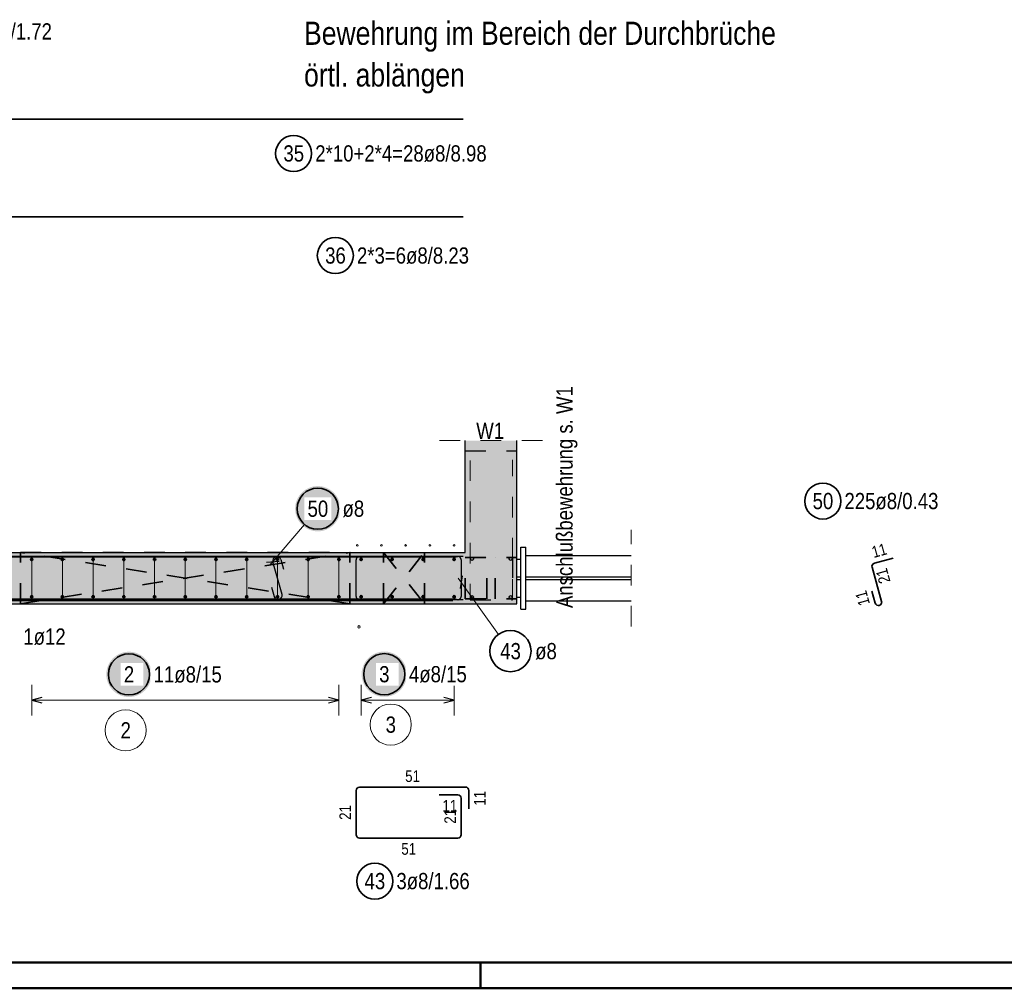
# Model space of a CAD drawing. Header units: millimetres. Extents: x -4.8 to 43.1, y -12 to 21.7.
# Tile 26 of 42: x 18 to 22.8, y 0 to 4.7. Entities that reach past the tile are written whole.
import ezdxf

# ---------------------------------------------------------------- set-up
doc = ezdxf.new("R2010")
doc.units = ezdxf.units.MM
doc.linetypes.add('DOT', pattern=[0.25, 0, -0.25])
doc.linetypes.add('HIDDEN', pattern=[0.375, 0.25, -0.125])
doc.layers.add('Achsen', color=7, linetype='Continuous', lineweight=20)
doc.layers.add('nplo Bewehrung', color=7, linetype='Continuous', lineweight=20)
doc.styles.add('Arial Narrow', font='ARIALN.TTF')

msp = doc.modelspace()

# ---------------------------------------------------------------- hatches: boundary and pattern name
at = {"lineweight": 13, "true_color": 0xd7ffd7}
for points in [[(20.150469, 1.867797), (20.400469, 1.867797), (20.400469, 2.660519), (20.150469, 2.660519)], [(11.873229, 1.867797), (20.150469, 1.867797), (20.150469, 2.117797), (11.123229, 2.117797), (11.123229, 2.117424), (11.873229, 2.117424)]]:
    msp.add_hatch(color=254, dxfattribs=at).paths.add_polyline_path(points)
at = {"lineweight": 25, "true_color": 0xffffff}
for points in [[(19.544438, 2.329869), (19.544371, 2.333708), (19.54417, 2.337543), (19.543836, 2.341367), (19.543368, 2.345178), (19.542767, 2.348971), (19.542034, 2.35274), (19.541171, 2.356481), (19.540177, 2.360189), (19.539054, 2.363861), (19.537804, 2.367492), (19.536428, 2.371076), (19.534928, 2.37461), (19.533306, 2.37809), (19.531562, 2.381511), (19.529701, 2.384869), (19.527723, 2.38816), (19.525632, 2.391381), (19.52343, 2.394526), (19.521119, 2.397592), (19.518703, 2.400576), (19.516184, 2.403474), (19.513566, 2.406282), (19.510851, 2.408997), (19.508043, 2.411615), (19.505145, 2.414134), (19.502161, 2.416551), (19.499095, 2.418861), (19.495949, 2.421063), (19.492729, 2.423155), (19.489438, 2.425132), (19.48608, 2.426994), (19.482659, 2.428737), (19.479179, 2.430359), (19.475645, 2.43186), (19.47206, 2.433236), (19.46843, 2.434486), (19.464758, 2.435608), (19.46105, 2.436602), (19.457308, 2.437466), (19.453539, 2.438198), (19.449747, 2.438799), (19.445936, 2.439267), (19.442111, 2.439601), (19.438277, 2.439802), (19.434438, 2.439869), (19.430599, 2.439802), (19.426765, 2.439601), (19.42294, 2.439267), (19.419129, 2.438799), (19.415337, 2.438198), (19.411568, 2.437466), (19.407827, 2.436602), (19.404118, 2.435608), (19.400446, 2.434486), (19.396816, 2.433236), (19.393231, 2.43186), (19.389697, 2.430359), (19.386217, 2.428737), (19.382796, 2.426994), (19.379438, 2.425132), (19.376147, 2.423155), (19.372927, 2.421063), (19.369782, 2.418861), (19.366715, 2.416551), (19.363732, 2.414134), (19.360834, 2.411615), (19.358026, 2.408997), (19.355311, 2.406282), (19.352692, 2.403474), (19.350173, 2.400576), (19.347757, 2.397592), (19.345446, 2.394526), (19.343244, 2.391381), (19.341153, 2.38816), (19.339175, 2.384869), (19.337314, 2.381511), (19.335571, 2.37809), (19.333948, 2.37461), (19.332448, 2.371076), (19.331072, 2.367492), (19.329822, 2.363861), (19.328699, 2.360189), (19.327706, 2.356481), (19.326842, 2.35274), (19.326109, 2.348971), (19.325509, 2.345178), (19.325041, 2.341367), (19.324706, 2.337543), (19.324505, 2.333708), (19.324438, 2.329869), (19.324505, 2.32603), (19.324706, 2.322196), (19.325041, 2.318371), (19.325509, 2.31456), (19.326109, 2.310768), (19.326842, 2.306999), (19.327706, 2.303258), (19.328699, 2.299549), (19.329822, 2.295877), (19.331072, 2.292247), (19.332448, 2.288663), (19.333948, 2.285128), (19.335571, 2.281648), (19.337314, 2.278227), (19.339175, 2.274869), (19.341153, 2.271578), (19.343244, 2.268358), (19.345446, 2.265213), (19.347757, 2.262147), (19.350173, 2.259163), (19.352692, 2.256265), (19.355311, 2.253457), (19.358026, 2.250742), (19.360834, 2.248123), (19.363732, 2.245604), (19.366715, 2.243188), (19.369782, 2.240877), (19.372927, 2.238675), (19.376147, 2.236584), (19.379438, 2.234607), (19.382796, 2.232745), (19.386217, 2.231002), (19.389697, 2.229379), (19.393231, 2.227879), (19.396816, 2.226503), (19.400446, 2.225253), (19.404118, 2.224131), (19.407827, 2.223137), (19.411568, 2.222273), (19.415337, 2.22154), (19.419129, 2.22094), (19.42294, 2.220472), (19.426765, 2.220137), (19.430599, 2.219936), (19.434438, 2.219869), (19.438277, 2.219936), (19.442111, 2.220137), (19.445936, 2.220472), (19.449747, 2.22094), (19.453539, 2.22154), (19.457308, 2.222273), (19.46105, 2.223137), (19.464758, 2.224131), (19.46843, 2.225253), (19.47206, 2.226503), (19.475645, 2.227879), (19.479179, 2.229379), (19.482659, 2.231002), (19.48608, 2.232745), (19.489438, 2.234607), (19.492729, 2.236584), (19.495949, 2.238675), (19.499095, 2.240877), (19.502161, 2.243188), (19.505145, 2.245604), (19.508043, 2.248123), (19.510851, 2.250742), (19.513566, 2.253457), (19.516184, 2.256265), (19.518703, 2.259163), (19.521119, 2.262147), (19.52343, 2.265213), (19.525632, 2.268358), (19.527723, 2.271578), (19.529701, 2.274869), (19.531562, 2.278227), (19.533306, 2.281648), (19.534928, 2.285128), (19.536428, 2.288663), (19.537804, 2.292247), (19.539054, 2.295877), (19.540177, 2.299549), (19.541171, 2.303258), (19.542034, 2.306999), (19.542767, 2.310768), (19.543368, 2.31456), (19.543836, 2.318371), (19.54417, 2.322196)], [(18.627246, 1.525), (18.627179, 1.528839), (18.626978, 1.532673), (18.626644, 1.536498), (18.626176, 1.540309), (18.625575, 1.544101), (18.624843, 1.54787), (18.623979, 1.551611), (18.622985, 1.55532), (18.621863, 1.558992), (18.620613, 1.562622), (18.619237, 1.566207), (18.617736, 1.569741), (18.616114, 1.573221), (18.614371, 1.576642), (18.612509, 1.58), (18.610532, 1.583291), (18.608441, 1.586511), (18.606238, 1.589656), (18.603928, 1.592723), (18.601511, 1.595707), (18.598992, 1.598604), (18.596374, 1.601412), (18.593659, 1.604127), (18.590851, 1.606746), (18.587953, 1.609265), (18.584969, 1.611681), (18.581903, 1.613992), (18.578758, 1.616194), (18.575538, 1.618285), (18.572246, 1.620263), (18.568888, 1.622124), (18.565467, 1.623867), (18.561987, 1.62549), (18.558453, 1.62699), (18.554869, 1.628366), (18.551238, 1.629616), (18.547567, 1.630739), (18.543858, 1.631733), (18.540117, 1.632596), (18.536348, 1.633329), (18.532555, 1.633929), (18.528745, 1.634397), (18.52492, 1.634732), (18.521085, 1.634933), (18.517246, 1.635), (18.513408, 1.634933), (18.509573, 1.634732), (18.505748, 1.634397), (18.501937, 1.633929), (18.498145, 1.633329), (18.494376, 1.632596), (18.490635, 1.631733), (18.486926, 1.630739), (18.483255, 1.629616), (18.479624, 1.628366), (18.47604, 1.62699), (18.472505, 1.62549), (18.469026, 1.623867), (18.465605, 1.622124), (18.462246, 1.620263), (18.458955, 1.618285), (18.455735, 1.616194), (18.45259, 1.613992), (18.449524, 1.611681), (18.44654, 1.609265), (18.443642, 1.606746), (18.440834, 1.604127), (18.438119, 1.601412), (18.435501, 1.598604), (18.432982, 1.595707), (18.430565, 1.592723), (18.428255, 1.589656), (18.426052, 1.586511), (18.423961, 1.583291), (18.421984, 1.58), (18.420122, 1.576642), (18.418379, 1.573221), (18.416756, 1.569741), (18.415256, 1.566207), (18.41388, 1.562622), (18.41263, 1.558992), (18.411508, 1.55532), (18.410514, 1.551611), (18.40965, 1.54787), (18.408918, 1.544101), (18.408317, 1.540309), (18.407849, 1.536498), (18.407514, 1.532673), (18.407313, 1.528839), (18.407246, 1.525), (18.407313, 1.521161), (18.407514, 1.517327), (18.407849, 1.513502), (18.408317, 1.509691), (18.408918, 1.505899), (18.40965, 1.50213), (18.410514, 1.498389), (18.411508, 1.49468), (18.41263, 1.491008), (18.41388, 1.487378), (18.415256, 1.483793), (18.416756, 1.480259), (18.418379, 1.476779), (18.420122, 1.473358), (18.421984, 1.47), (18.423961, 1.466709), (18.426052, 1.463489), (18.428255, 1.460344), (18.430565, 1.457277), (18.432982, 1.454293), (18.435501, 1.451396), (18.438119, 1.448588), (18.440834, 1.445873), (18.443642, 1.443254), (18.44654, 1.440735), (18.449524, 1.438319), (18.45259, 1.436008), (18.455735, 1.433806), (18.458955, 1.431715), (18.462246, 1.429737), (18.465605, 1.427876), (18.469026, 1.426133), (18.472505, 1.42451), (18.47604, 1.42301), (18.479624, 1.421634), (18.483255, 1.420384), (18.486926, 1.419261), (18.490635, 1.418267), (18.494376, 1.417404), (18.498145, 1.416671), (18.501937, 1.416071), (18.505748, 1.415603), (18.509573, 1.415268), (18.513408, 1.415067), (18.517246, 1.415), (18.521085, 1.415067), (18.52492, 1.415268), (18.528745, 1.415603), (18.532555, 1.416071), (18.536348, 1.416671), (18.540117, 1.417404), (18.543858, 1.418267), (18.547567, 1.419261), (18.551238, 1.420384), (18.554869, 1.421634), (18.558453, 1.42301), (18.561987, 1.42451), (18.565467, 1.426133), (18.568888, 1.427876), (18.572246, 1.429737), (18.575538, 1.431715), (18.578758, 1.433806), (18.581903, 1.436008), (18.584969, 1.438319), (18.587953, 1.440735), (18.590851, 1.443254), (18.593659, 1.445873), (18.596374, 1.448588), (18.598992, 1.451396), (18.601511, 1.454293), (18.603928, 1.457277), (18.606238, 1.460344), (18.608441, 1.463489), (18.610532, 1.466709), (18.612509, 1.47), (18.614371, 1.473358), (18.616114, 1.476779), (18.617736, 1.480259), (18.619237, 1.483793), (18.620613, 1.487378), (18.621863, 1.491008), (18.622985, 1.49468), (18.623979, 1.498389), (18.624843, 1.50213), (18.625575, 1.505899), (18.626176, 1.509691), (18.626644, 1.513502), (18.626978, 1.517327)], [(19.867267, 1.525965), (19.8672, 1.529804), (19.866999, 1.533638), (19.866664, 1.537463), (19.866196, 1.541274), (19.865596, 1.545066), (19.864863, 1.548835), (19.863999, 1.552576), (19.863006, 1.556285), (19.861883, 1.559957), (19.860633, 1.563587), (19.859257, 1.567171), (19.857757, 1.570706), (19.856134, 1.574185), (19.854391, 1.577607), (19.85253, 1.580965), (19.850552, 1.584256), (19.848461, 1.587476), (19.846259, 1.590621), (19.843948, 1.593687), (19.841532, 1.596671), (19.839013, 1.599569), (19.836394, 1.602377), (19.833679, 1.605092), (19.830871, 1.607711), (19.827973, 1.61023), (19.824989, 1.612646), (19.821923, 1.614957), (19.818778, 1.617159), (19.815558, 1.61925), (19.812267, 1.621227), (19.808909, 1.623089), (19.805488, 1.624832), (19.802008, 1.626455), (19.798473, 1.627955), (19.794889, 1.629331), (19.791259, 1.630581), (19.787587, 1.631703), (19.783878, 1.632697), (19.780137, 1.633561), (19.776368, 1.634294), (19.772576, 1.634894), (19.768765, 1.635362), (19.76494, 1.635697), (19.761106, 1.635898), (19.757267, 1.635965), (19.753428, 1.635898), (19.749594, 1.635697), (19.745769, 1.635362), (19.741958, 1.634894), (19.738165, 1.634294), (19.734396, 1.633561), (19.730655, 1.632697), (19.726947, 1.631703), (19.723275, 1.630581), (19.719645, 1.629331), (19.71606, 1.627955), (19.712526, 1.626455), (19.709046, 1.624832), (19.705625, 1.623089), (19.702267, 1.621227), (19.698976, 1.61925), (19.695755, 1.617159), (19.69261, 1.614957), (19.689544, 1.612646), (19.68656, 1.61023), (19.683662, 1.607711), (19.680854, 1.605092), (19.678139, 1.602377), (19.675521, 1.599569), (19.673002, 1.596671), (19.670586, 1.593687), (19.668275, 1.590621), (19.666073, 1.587476), (19.663981, 1.584256), (19.662004, 1.580965), (19.660142, 1.577607), (19.658399, 1.574185), (19.656777, 1.570706), (19.655276, 1.567171), (19.653901, 1.563587), (19.652651, 1.559957), (19.651528, 1.556285), (19.650534, 1.552576), (19.64967, 1.548835), (19.648938, 1.545066), (19.648337, 1.541274), (19.647869, 1.537463), (19.647535, 1.533638), (19.647334, 1.529804), (19.647267, 1.525965), (19.647334, 1.522126), (19.647535, 1.518291), (19.647869, 1.514467), (19.648337, 1.510656), (19.648938, 1.506863), (19.64967, 1.503094), (19.650534, 1.499353), (19.651528, 1.495645), (19.652651, 1.491973), (19.653901, 1.488342), (19.655276, 1.484758), (19.656777, 1.481224), (19.658399, 1.477744), (19.660142, 1.474323), (19.662004, 1.470965), (19.663981, 1.467674), (19.666073, 1.464453), (19.668275, 1.461308), (19.670586, 1.458242), (19.673002, 1.455258), (19.675521, 1.45236), (19.678139, 1.449552), (19.680854, 1.446837), (19.683662, 1.444219), (19.68656, 1.4417), (19.689544, 1.439283), (19.69261, 1.436973), (19.695755, 1.434771), (19.698976, 1.432679), (19.702267, 1.430702), (19.705625, 1.42884), (19.709046, 1.427097), (19.712526, 1.425475), (19.71606, 1.423974), (19.719645, 1.422598), (19.723275, 1.421348), (19.726947, 1.420226), (19.730655, 1.419232), (19.734396, 1.418368), (19.738165, 1.417636), (19.741958, 1.417035), (19.745769, 1.416567), (19.749594, 1.416233), (19.753428, 1.416032), (19.757267, 1.415965), (19.761106, 1.416032), (19.76494, 1.416233), (19.768765, 1.416567), (19.772576, 1.417035), (19.776368, 1.417636), (19.780137, 1.418368), (19.783878, 1.419232), (19.787587, 1.420226), (19.791259, 1.421348), (19.794889, 1.422598), (19.798473, 1.423974), (19.802008, 1.425475), (19.805488, 1.427097), (19.808909, 1.42884), (19.812267, 1.430702), (19.815558, 1.432679), (19.818778, 1.434771), (19.821923, 1.436973), (19.824989, 1.439283), (19.827973, 1.4417), (19.830871, 1.444219), (19.833679, 1.446837), (19.836394, 1.449552), (19.839013, 1.45236), (19.841532, 1.455258), (19.843948, 1.458242), (19.846259, 1.461308), (19.848461, 1.464453), (19.850552, 1.467674), (19.85253, 1.470965), (19.854391, 1.474323), (19.856134, 1.477744), (19.857757, 1.481224), (19.859257, 1.484758), (19.860633, 1.488342), (19.861883, 1.491973), (19.863006, 1.495645), (19.863999, 1.499353), (19.864863, 1.503094), (19.865596, 1.506863), (19.866196, 1.510656), (19.866664, 1.514467), (19.866999, 1.518291)]]:
    msp.add_hatch(color=7, dxfattribs=at).paths.add_polyline_path(points)

# ---------------------------------------------------------------- linework, layer by layer
at = {"color": 2, "linetype": 'Continuous', "lineweight": 35}
for p, q in [((20.140469, 4.222714), (11.166726, 4.222714)), ((20.140469, 3.748481), (11.91358, 3.748481)), ((22.137669, 2.06504), (22.228206, 2.09032)), ((22.172777, 1.879813), (22.126562, 2.045326)), ((22.125791, 1.928712), (22.141964, 1.87118)), ((19.620839, 0.746179), (19.620839, 0.961337)), ((19.636829, 0.977337), (20.151969, 0.97768)), ((20.16798, 0.96168), (20.16798, 0.871694)), ((20.024472, 0.940106), (20.114459, 0.940166)), ((20.130469, 0.924166), (20.130469, 0.746179)), ((20.114469, 0.730179), (19.636839, 0.730179))]:
    msp.add_line(p, q, dxfattribs=at)
at = {"color": 5, "linetype": 'HIDDEN', "lineweight": 18, "ltscale": 0.25}
for p, q in [((20.025469, 2.660519), (20.525469, 2.660519)), ((20.956039, 1.757369), (20.956039, 2.227369))]:
    msp.add_line(p, q, dxfattribs=at)
at = {"color": 3, "linetype": 'Continuous', "lineweight": 25}
for p, q in [((20.150469, 2.117797), (20.150469, 2.660519)), ((20.400469, 1.867797), (20.400469, 2.660519)), ((11.123229, 2.117797), (20.150469, 2.117797)), ((20.420469, 2.142369), (20.445469, 2.142369)), ((20.420469, 1.999627), (20.420469, 2.142369)), ((20.445469, 1.998369), (20.445469, 2.142369)), ((20.140469, 2.097797), (11.91358, 2.097797)), ((19.185043, 2.07058), (19.247338, 2.075631)), ((19.260703, 1.913692), (19.216639, 2.071501)), ((19.255156, 2.082292), (19.26793, 2.03685)), ((20.445469, 2.102369), (20.956039, 2.102369)), ((20.135578, 2.003614), (20.12536, 1.941954)), ((20.420469, 1.985127), (20.420469, 1.999627)), ((20.420469, 1.842369), (20.420469, 1.985127)), ((20.445469, 1.998369), (20.956039, 1.998369)), ((20.445469, 1.986369), (20.445469, 1.998369)), ((20.445469, 1.986369), (20.956039, 1.986369)), ((20.445469, 1.842369), (20.445469, 1.986369)), ((19.209412, 1.948343), (19.222186, 1.902901)), ((11.873229, 1.867797), (20.150469, 1.867797)), ((20.140469, 1.887797), (11.91358, 1.887797)), ((17.490839, 1.883797), (20.090839, 1.883797)), ((20.150469, 1.867797), (20.400469, 1.867797)), ((20.445469, 1.882369), (20.956039, 1.882369)), ((20.420469, 1.842369), (20.445469, 1.842369)), ((18.09484, 1.413397), (18.04484, 1.4)), ((18.04484, 1.4), (18.09484, 1.386603)), ((19.536839, 1.4), (19.486839, 1.413397)), ((19.486839, 1.386603), (19.536839, 1.4)), ((19.69484, 1.413412), (19.64484, 1.400014)), ((19.64484, 1.400014), (19.69484, 1.386617)), ((20.09647, 1.400015), (20.04647, 1.413412)), ((20.04647, 1.386617), (20.09647, 1.400015))]:
    msp.add_line(p, q, dxfattribs=at)
at = {"color": 3, "linetype": 'DOT', "lineweight": 25, "ltscale": 0.25}
for p, q in [((20.150469, 2.610519), (20.400469, 2.610519)), ((20.400469, 2.085377), (20.420469, 2.085377)), ((20.400469, 1.999627), (20.420469, 1.999627)), ((20.400469, 1.985127), (20.420469, 1.985127)), ((20.400469, 1.899377), (20.420469, 1.899377))]:
    msp.add_line(p, q, dxfattribs=at)
at = {"color": 5, "linetype": 'Continuous', "lineweight": 18}
for p, q in [((19.369674, 2.253675), (19.199999, 2.054057)), ((20.311901, 1.719274), (20.11592, 1.993114)), ((18.04484, 1.475), (18.04484, 1.325)), ((19.536839, 1.325), (19.536839, 1.475)), ((19.64484, 1.475014), (19.644841, 1.325014)), ((20.09647, 1.325015), (20.09647, 1.475015)), ((19.536839, 1.4), (18.04484, 1.4)), ((20.09647, 1.400015), (19.64484, 1.400014))]:
    msp.add_line(p, q, dxfattribs=at)
at = {"color": 2, "linetype": 'DOT', "lineweight": 35, "ltscale": 0.25}
for p, q in [((19.590839, 1.867797), (17.990839, 2.117424)), ((17.990839, 2.117424), (19.590839, 2.117424)), ((17.990839, 1.867797), (19.590839, 2.117369)), ((17.990839, 1.867797), (17.990839, 2.117369)), ((19.590839, 1.867797), (19.590839, 2.117369)), ((19.752941, 1.867797), (19.952941, 2.117797)), ((19.752941, 2.117797), (19.952941, 1.867797)), ((19.752941, 1.867797), (19.752941, 2.117797)), ((19.952941, 1.867797), (19.952941, 2.117797)), ((20.150469, 2.092369), (20.400469, 2.092369)), ((20.150469, 1.892369), (20.150469, 2.092369)), ((20.255469, 1.892369), (20.255469, 2.092369)), ((20.295469, 1.892369), (20.295469, 2.092369)), ((20.150469, 1.892369), (20.400469, 1.892369))]:
    msp.add_line(p, q, dxfattribs=at)
at = {"color": 3, "linetype": 'HIDDEN', "lineweight": 25}
for p, q in [((19.620839, 1.903797), (19.620839, 2.081454)), ((19.636829, 2.097454), (20.114459, 2.097773)), ((20.020469, 2.097711), (20.114459, 2.097773)), ((20.130469, 2.081773), (20.130469, 1.903797)), ((20.130469, 2.081773), (20.130469, 1.987784)), ((20.114469, 1.887797), (19.636839, 1.887797))]:
    msp.add_line(p, q, dxfattribs=at)
at = {"color": 10, "linetype": 'HIDDEN', "ltscale": 0.25}
for p, q in [((20.380469, 2.093326), (20.380469, 1.888524)), ((20.17494, 1.887659), (20.379742, 1.887659))]:
    msp.add_line(p, q, dxfattribs=at)
at = {"color": 4, "linetype": 'Continuous', "lineweight": 50}
for p, q in [((0.5, 0.125), (29.6, 0.125)), ((0, 0), (29.725, 0))]:
    msp.add_line(p, q, dxfattribs=at)
at = {"color": 4, "linetype": 'Continuous', "lineweight": 50, "ltscale": 4}
msp.add_line((20.225, 0), (20.225, 0.125), dxfattribs=at)
at = {"color": 2, "linetype": 'Continuous', "lineweight": 35}
for centre, radius in [((19.317101, 4.055715), 0.0875), ((19.519702, 3.559764), 0.0875), ((21.887468, 2.367082), 0.0875), ((19.434438, 2.329869), 0.1), ((20.3701, 1.637955), 0.1), ((19.757267, 1.525965), 0.1), ((18.517246, 1.525), 0.1), ((19.711182, 0.520954), 0.0875)]:
    msp.add_circle(centre, radius, dxfattribs=at)
at = {"color": 9, "linetype": 'Continuous', "lineweight": 0}
for centre, radius in [((19.590839, 2.117798), 0.00111), ((19.23844, 2.087369), 0.00111), ((19.238902, 1.897823), 0.00111), ((19.590839, 1.867797), 0.00111), ((18.501225, 1.253274), 0.1), ((19.788761, 1.280946), 0.1)]:
    msp.add_circle(centre, radius, dxfattribs=at)
at = {"color": 4, "linetype": 'Continuous', "lineweight": 50}
for centre, radius in [((18.044842, 2.083371), 0.004), ((18.044842, 2.083371), 0.004), ((18.044842, 2.083371), 0.0036), ((18.044842, 2.083371), 0.0028), ((18.044842, 2.083371), 0.002), ((18.044842, 2.083371), 0.0012), ((18.044842, 2.083371), 0.0004), ((18.194042, 2.083376), 0.004), ((18.194042, 2.083376), 0.004), ((18.194042, 2.083376), 0.0036), ((18.194042, 2.083376), 0.0028), ((18.194042, 2.083376), 0.002), ((18.194042, 2.083376), 0.0012), ((18.194042, 2.083376), 0.0004), ((18.343241, 2.083381), 0.004), ((18.343241, 2.083381), 0.004), ((18.343241, 2.083381), 0.0036), ((18.343241, 2.083381), 0.0028), ((18.343241, 2.083381), 0.002), ((18.343241, 2.083381), 0.0012), ((18.343241, 2.083381), 0.0004), ((18.492441, 2.083386), 0.004), ((18.492441, 2.083386), 0.004), ((18.492441, 2.083386), 0.0036), ((18.492441, 2.083386), 0.0028), ((18.492441, 2.083386), 0.002), ((18.492441, 2.083386), 0.0012), ((18.492441, 2.083386), 0.0004), ((18.641641, 2.083391), 0.004), ((18.641641, 2.083391), 0.004), ((18.641641, 2.083391), 0.0036), ((18.641641, 2.083391), 0.0028), ((18.641641, 2.083391), 0.002), ((18.641641, 2.083391), 0.0012), ((18.641641, 2.083391), 0.0004), ((18.790841, 2.083397), 0.004), ((18.790841, 2.083397), 0.004), ((18.790841, 2.083397), 0.0036), ((18.790841, 2.083397), 0.0028), ((18.790841, 2.083397), 0.002), ((18.790841, 2.083397), 0.0012), ((18.790841, 2.083397), 0.0004), ((18.940041, 2.083402), 0.004), ((18.940041, 2.083402), 0.004), ((18.940041, 2.083402), 0.0036), ((18.940041, 2.083402), 0.0028), ((18.940041, 2.083402), 0.002), ((18.940041, 2.083402), 0.0012), ((18.940041, 2.083402), 0.0004), ((19.089241, 2.083407), 0.004), ((19.089241, 2.083407), 0.004), ((19.089241, 2.083407), 0.0036), ((19.089241, 2.083407), 0.0028), ((19.089241, 2.083407), 0.002), ((19.089241, 2.083407), 0.0012), ((19.089241, 2.083407), 0.0004), ((19.238441, 2.083412), 0.004), ((19.238441, 2.083412), 0.004), ((19.238441, 2.083412), 0.0036), ((19.238441, 2.083412), 0.0028), ((19.238441, 2.083412), 0.002), ((19.238441, 2.083412), 0.0012), ((19.238441, 2.083412), 0.0004), ((19.387641, 2.083417), 0.004), ((19.387641, 2.083417), 0.004), ((19.387641, 2.083417), 0.0036), ((19.387641, 2.083417), 0.0028), ((19.387641, 2.083417), 0.002), ((19.387641, 2.083417), 0.0012), ((19.387641, 2.083417), 0.0004), ((19.536841, 2.083422), 0.004), ((19.536841, 2.083422), 0.004), ((19.536841, 2.083422), 0.0036), ((19.536841, 2.083422), 0.0028), ((19.536841, 2.083422), 0.002), ((19.536841, 2.083422), 0.0012), ((19.536841, 2.083422), 0.0004), ((19.64484, 2.083798), 0.004), ((19.64484, 2.083798), 0.004), ((19.64484, 2.083798), 0.0036), ((19.64484, 2.083798), 0.0028), ((19.64484, 2.083798), 0.002), ((19.64484, 2.083798), 0.0012), ((19.64484, 2.083798), 0.0004), ((19.795383, 2.083798), 0.004), ((19.795383, 2.083798), 0.004), ((19.795383, 2.083798), 0.0036), ((19.795383, 2.083798), 0.0028), ((19.795383, 2.083798), 0.002), ((19.795383, 2.083798), 0.0012), ((19.795383, 2.083798), 0.0004), ((19.945926, 2.083798), 0.004), ((19.945926, 2.083798), 0.004), ((19.945926, 2.083798), 0.0036), ((19.945926, 2.083798), 0.0028), ((19.945926, 2.083798), 0.002), ((19.945926, 2.083798), 0.0012), ((19.945926, 2.083798), 0.0004), ((20.096469, 2.083797), 0.004), ((20.096469, 2.083797), 0.004), ((20.096469, 2.083797), 0.0036), ((20.096469, 2.083797), 0.0028), ((20.096469, 2.083797), 0.002), ((20.096469, 2.083797), 0.0012), ((20.096469, 2.083797), 0.0004), ((18.04484, 1.901797), 0.004), ((18.04484, 1.901797), 0.004), ((18.04484, 1.901797), 0.0036), ((18.04484, 1.901797), 0.0028), ((18.04484, 1.901797), 0.002), ((18.04484, 1.901797), 0.0012), ((18.04484, 1.901797), 0.0004), ((18.19404, 1.901797), 0.004), ((18.19404, 1.901797), 0.004), ((18.19404, 1.901797), 0.0036), ((18.19404, 1.901797), 0.0028), ((18.19404, 1.901797), 0.002), ((18.19404, 1.901797), 0.0012), ((18.19404, 1.901797), 0.0004), ((18.34324, 1.901797), 0.004), ((18.34324, 1.901797), 0.004), ((18.34324, 1.901797), 0.0036), ((18.34324, 1.901797), 0.0028), ((18.34324, 1.901797), 0.002), ((18.34324, 1.901797), 0.0012), ((18.34324, 1.901797), 0.0004), ((18.49244, 1.901797), 0.004), ((18.49244, 1.901797), 0.004), ((18.49244, 1.901797), 0.0036), ((18.49244, 1.901797), 0.0028), ((18.49244, 1.901797), 0.002), ((18.49244, 1.901797), 0.0012), ((18.49244, 1.901797), 0.0004), ((18.64164, 1.901797), 0.004), ((18.64164, 1.901797), 0.004), ((18.64164, 1.901797), 0.0036), ((18.64164, 1.901797), 0.0028), ((18.64164, 1.901797), 0.002), ((18.64164, 1.901797), 0.0012), ((18.64164, 1.901797), 0.0004), ((18.79084, 1.901797), 0.004), ((18.79084, 1.901797), 0.004), ((18.79084, 1.901797), 0.0036), ((18.79084, 1.901797), 0.0028), ((18.79084, 1.901797), 0.002), ((18.79084, 1.901797), 0.0012), ((18.79084, 1.901797), 0.0004), ((18.94004, 1.901797), 0.004), ((18.94004, 1.901797), 0.004), ((18.94004, 1.901797), 0.0036), ((18.94004, 1.901797), 0.0028), ((18.94004, 1.901797), 0.002), ((18.94004, 1.901797), 0.0012), ((18.94004, 1.901797), 0.0004), ((19.08924, 1.901797), 0.004), ((19.08924, 1.901797), 0.004), ((19.08924, 1.901797), 0.0036), ((19.08924, 1.901797), 0.0028), ((19.08924, 1.901797), 0.002), ((19.08924, 1.901797), 0.0012), ((19.08924, 1.901797), 0.0004), ((19.23844, 1.901797), 0.004), ((19.23844, 1.901797), 0.004), ((19.23844, 1.901797), 0.0036), ((19.23844, 1.901797), 0.0028), ((19.23844, 1.901797), 0.002), ((19.23844, 1.901797), 0.0012), ((19.23844, 1.901797), 0.0004), ((19.38764, 1.901797), 0.004), ((19.38764, 1.901797), 0.004), ((19.38764, 1.901797), 0.0036), ((19.38764, 1.901797), 0.0028), ((19.38764, 1.901797), 0.002), ((19.38764, 1.901797), 0.0012), ((19.38764, 1.901797), 0.0004), ((19.536839, 1.901797), 0.004), ((19.536839, 1.901797), 0.004), ((19.536839, 1.901797), 0.0036), ((19.536839, 1.901797), 0.0028), ((19.536839, 1.901797), 0.002), ((19.536839, 1.901797), 0.0012), ((19.536839, 1.901797), 0.0004), ((19.64484, 1.901797), 0.004), ((19.64484, 1.901797), 0.004), ((19.64484, 1.901797), 0.0036), ((19.64484, 1.901797), 0.0028), ((19.64484, 1.901797), 0.002), ((19.64484, 1.901797), 0.0012), ((19.64484, 1.901797), 0.0004), ((19.795383, 1.901797), 0.004), ((19.795383, 1.901797), 0.004), ((19.795383, 1.901797), 0.0036), ((19.795383, 1.901797), 0.0028), ((19.795383, 1.901797), 0.002), ((19.795383, 1.901797), 0.0012), ((19.795383, 1.901797), 0.0004), ((19.945926, 1.901797), 0.004), ((19.945926, 1.901797), 0.004), ((19.945926, 1.901797), 0.0036), ((19.945926, 1.901797), 0.0028), ((19.945926, 1.901797), 0.002), ((19.945926, 1.901797), 0.0012), ((19.945926, 1.901797), 0.0004), ((20.096469, 1.901797), 0.004), ((20.096469, 1.901797), 0.004), ((20.096469, 1.901797), 0.0036), ((20.096469, 1.901797), 0.0028), ((20.096469, 1.901797), 0.002), ((20.096469, 1.901797), 0.0012), ((20.096469, 1.901797), 0.0004)]:
    msp.add_circle(centre, radius, dxfattribs=at)
at = {"color": 10, "linetype": 'Continuous'}
for centre in [(20.183778, 2.086373), (20.371519, 2.086373), (20.183778, 1.900472), (20.371519, 1.900472)]:
    msp.add_circle(centre, 0.0075, dxfattribs=at)
at = {"color": 3, "linetype": 'Continuous', "lineweight": 25}
for centre, start, end in [((19.235902, 2.076879), 15.701077, 195.601077), ((19.24144, 1.908313), 195.701077, 15.601077)]:
    msp.add_arc(centre, 0.02, start, end, dxfattribs=at)
at = {"color": 3, "linetype": 'HIDDEN', "lineweight": 25}
for centre, start, end in [((19.636839, 2.081454), 90.038245, 180), ((20.114469, 2.081773), 0, 90.038245), ((20.114469, 2.081773), 0, 90.038245), ((19.636839, 1.903797), 180, 270), ((20.114469, 1.903797), 270, 0)]:
    msp.add_arc(centre, 0.016, start, end, dxfattribs=at)
at = {"color": 2, "linetype": 'Continuous', "lineweight": 35}
for centre, start, end in [((22.141972, 2.049629), 105.601077, 195.601077), ((22.157367, 1.87551), 195.701077, 15.601077), ((19.636839, 0.961337), 90.038245, 180), ((20.15198, 0.96168), 0, 90.038245), ((20.114469, 0.924166), 0, 90.038245), ((19.636839, 0.746179), 180, 270), ((20.114469, 0.746179), 270, 0)]:
    msp.add_arc(centre, 0.016, start, end, dxfattribs=at)
at = {"layer": 'Achsen', "color": 10, "linetype": 'HIDDEN', "ltscale": 0.25}
for p, q in [((20.17494, 2.564441), (20.17494, 1.887659)), ((20.379742, 1.887659), (20.379742, 2.566867))]:
    msp.add_line(p, q, dxfattribs=at)
at = {"layer": 'nplo Bewehrung', "color": 9, "linetype": 'Continuous', "lineweight": 0}
for p, q in [((11.133229, 2.093797), (20.106973, 2.093797)), ((18.04484, 1.888776), (18.04484, 2.078776)), ((18.19404, 1.888776), (18.19404, 2.078776)), ((18.34324, 1.888776), (18.34324, 2.078776)), ((18.49244, 1.888776), (18.49244, 2.078776)), ((18.64164, 1.888776), (18.64164, 2.078776)), ((18.79084, 1.888776), (18.79084, 2.078776)), ((18.94004, 1.888776), (18.94004, 2.078776)), ((19.08924, 1.888776), (19.08924, 2.078776)), ((19.23844, 1.888776), (19.23844, 2.078776)), ((19.38764, 1.888776), (19.38764, 2.078776)), ((19.536839, 1.888776), (19.536839, 2.078776)), ((11.133229, 1.891797), (20.106973, 1.891797))]:
    msp.add_line(p, q, dxfattribs=at)
for centre, radius in [((19.626018, 2.151797), 0.004), ((19.626018, 2.151797), 0.004), ((19.743631, 2.151797), 0.004), ((19.743631, 2.151797), 0.004), ((19.861243, 2.151797), 0.004), ((19.861243, 2.151797), 0.004), ((19.978856, 2.151797), 0.004), ((19.978856, 2.151797), 0.004), ((20.096469, 2.151797), 0.004), ((20.096469, 2.151797), 0.004), ((19.634245, 1.755685), 0.006), ((19.634245, 1.755685), 0.006)]:
    msp.add_circle(centre, radius, dxfattribs=at)

# ---------------------------------------------------------------- texts
at = {"color": 4, "lineweight": 50, "style": 'Arial Narrow'}
for s, p in [('Bewehrung im Bereich der Durchbrüche', (19.367695, 4.583236)), ('örtl. ablängen', (19.367695, 4.380736))]:
    msp.add_text(s, height=0.1125, dxfattribs=at).set_placement(p)
at = {"color": 2, "lineweight": 35, "char_height": 0.07875, "attachment_point": 1, "line_spacing_factor": 0.9, "style": 'Arial Narrow'}
for s, insert in [('2*5=10ø8/1.72', (17.548812, 4.687886)), ('35', (19.267488, 4.09509)), ('2*10+2*4=28ø8/8.98', (19.422101, 4.09509)), ('36', (19.470089, 3.599139)), ('2*3=6ø8/8.23', (19.624702, 3.599139)), ('50', (21.837856, 2.406457)), ('225ø8/0.43', (21.992295, 2.406457)), ('1ø12', (18.004291, 1.748141)), ('43', (20.320488, 1.67733)), ('ø8', (20.4901, 1.67733)), ('43', (19.66157, 0.560329)), ('3ø8/1.66', (19.816182, 0.560329))]:
    msp.add_mtext(s, dxfattribs=dict(at, insert=insert))
at = {"color": 3, "lineweight": 25, "char_height": 0.05625, "attachment_point": 1, "line_spacing_factor": 0.9, "style": 'Arial Narrow'}
for s, insert, rotation in [('11', (22.119249, 2.144255), 15.601077), ('21', (22.162509, 1.960825), 105.601077), ('11', (22.062762, 1.852587), 105.701077), ('51', (19.858913, 1.058735), 0.038245), ('11', (20.192969, 0.887254), 90), ('11', (20.040049, 0.915106), 0.038245), ('21', (19.539589, 0.818315), 90), ('21', (20.049219, 0.799735), 90)]:
    msp.add_mtext(s, dxfattribs=dict(at, insert=insert, rotation=rotation))
at = {"color": 9, "lineweight": 0, "char_height": 0.07875, "attachment_point": 1, "line_spacing_factor": 0.9, "style": 'Arial Narrow'}
for s, insert, rotation in [('2', (18.476418, 1.292648), 0.001953), ('3', (19.763954, 1.320321), 359.999924)]:
    msp.add_mtext(s, dxfattribs=dict(at, insert=insert, rotation=rotation))
at = {"color": 3, "lineweight": 25, "insert": (19.840217, 0.705179), "char_height": 0.05625, "attachment_point": 1, "line_spacing_factor": 0.9, "style": 'Arial Narrow'}
msp.add_mtext('51', dxfattribs=at)
at = {"layer": 'Achsen', "color": 2, "lineweight": 35, "style": 'Arial Narrow'}
msp.add_text('Anschlußbewehrung s. W1', height=0.07875, rotation=90, dxfattribs=at).set_placement((20.672168, 1.847195))
msp.add_text('W1', height=0.07875, dxfattribs=at).set_placement((20.203995, 2.668995))

# ---------------------------------------------------------------- next in the draw order: texts
at = {"color": 2, "lineweight": 35, "char_height": 0.07875, "attachment_point": 1, "line_spacing_factor": 0.9, "style": 'Arial Narrow', "bg_fill": 3, "box_fill_scale": 1.2, "bg_fill_color": 256, "bg_fill_true_color": 13158600, "bg_fill_transparency": 0}
for s, insert in [('50', (19.384826, 2.369244)), ('ø8', (19.554438, 2.369244)), ('2', (18.49244, 1.564375)), ('11ø8/15', (18.637246, 1.564375))]:
    msp.add_mtext(s, dxfattribs=dict(at, insert=insert))
at = {"color": 2, "lineweight": 35, "char_height": 0.07875, "attachment_point": 1, "rotation": 0.000076, "line_spacing_factor": 0.9, "style": 'Arial Narrow', "bg_fill": 3, "box_fill_scale": 1.2, "bg_fill_color": 256, "bg_fill_true_color": 13158600, "bg_fill_transparency": 0}
for s, insert in [('3', (19.73246, 1.56534)), ('4ø8/15', (19.877267, 1.56534))]:
    msp.add_mtext(s, dxfattribs=dict(at, insert=insert))

doc.saveas('drawing.dxf')
